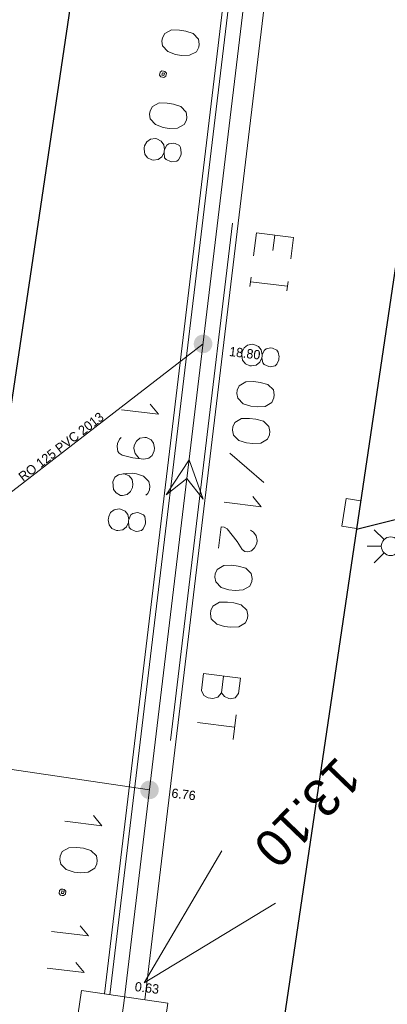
# Model space of a CAD drawing. Header units: metres. Extents: x 134035 to 140154, y 395174 to 396296.
# Tile 20 of 24: x 140103 to 140113, y 396130 to 396156. Entities that reach past the tile are written whole.
import ezdxf
from ezdxf.enums import TextEntityAlignment as Align

# ---------------------------------------------------------------- set-up
doc = ezdxf.new("R2010")
doc.units = ezdxf.units.M
doc.header["$MEASUREMENT"] = 0
for name, color, linetype, lineweight in [('Br-aansl-hulpst gem inlaat', 3, 'Continuous', 0), ('Br-aansl-leiding gem', 3, 'Continuous', 0), ('Br-text-aansl leiding gem', 3, 'Continuous', 0), ('Br-text-commentaarteksten', 7, 'Continuous', 0)]:
    doc.layers.add(name, color=color, linetype=linetype, lineweight=lineweight)
doc.styles.add('1.5mm', font='Arial.ttf', dxfattribs={"height": 0.0015})
doc.styles.add('Style-ENGINEERING', font='ENGINEERING.shx')

# ---------------------------------------------------------------- blocks, each defined once
blk = doc.blocks.new('Br0-PI gem')
at = {"layer": 'Br-aansl-hulpst gem inlaat'}
h = blk.add_hatch(color=256, dxfattribs=at)
edge = h.paths.add_edge_path()
edge.add_arc((0, 0), 0.25, 0, 360)
blk = doc.blocks.new('*U63')
at = {"color": 252, "linetype": 'Continuous', "lineweight": 13}
blk.add_line((140109.761, 396149.743), (140109.81, 396150.157), dxfattribs=at)
at = {"color": 252, "linetype": 'Continuous', "lineweight": 13, "flags": 128}
blk.add_lwpolyline([(140110.241, 396149.519), (140110.311, 396150.097), (140109.318, 396150.216), (140109.244, 396149.599)], dxfattribs=at)
blk = doc.blocks.new('*U64')
at = {"color": 252, "linetype": 'Continuous', "lineweight": 13}
for p, q in [((140109.175, 396149.028), (140109.145, 396148.778)), ((140110.153, 396148.784), (140109.16, 396148.903)), ((140110.168, 396148.909), (140110.138, 396148.659))]:
    blk.add_line(p, q, dxfattribs=at)
blk = doc.blocks.new('*U65')
at = {"color": 252, "linetype": 'Continuous', "lineweight": 13, "flags": 128}
for points in [[(140109.463, 396146.868), (140109.409, 396146.748), (140109.313, 396146.672), (140109.183, 396146.648), (140109.144, 396146.653), (140109.023, 396146.707), (140108.948, 396146.803), (140108.924, 396146.933), (140108.928, 396146.972), (140108.935, 396147.027), (140108.987, 396147.131), (140109.083, 396147.207), (140109.213, 396147.231), (140109.252, 396147.226), (140109.373, 396147.172), (140109.448, 396147.076), (140109.472, 396146.946)], [(140109.468, 396146.907), (140109.463, 396146.868), (140109.486, 396146.73), (140109.528, 396146.686), (140109.649, 396146.632), (140109.688, 396146.627), (140109.818, 396146.651), (140109.862, 396146.693), (140109.916, 396146.814), (140109.921, 396146.853), (140109.926, 396146.892), (140109.902, 396147.022), (140109.868, 396147.073), (140109.748, 396147.127), (140109.709, 396147.132), (140109.579, 396147.108), (140109.527, 396147.067), (140109.472, 396146.946), (140109.468, 396146.907)]]:
    blk.add_lwpolyline(points, dxfattribs=at)
blk = doc.blocks.new('*U66')
at = {"color": 252, "linetype": 'Continuous', "lineweight": 13}
for q in [(140109.222, 396143.146), (140108.45, 396142.993)]:
    blk.add_line((140109.443, 396142.873), q, dxfattribs=at)
blk = doc.blocks.new('*U67')
at = {"color": 252, "linetype": 'Continuous', "lineweight": 13, "flags": 128}
for points in [[(140108.302, 396141.757), (140108.371, 396142.336), (140108.457, 396142.326), (140108.531, 396142.277), (140108.799, 396141.936), (140108.932, 396141.721)], [(140109.161, 396142.241), (140109.242, 396142.192), (140109.31, 396142.096), (140109.334, 396141.966), (140109.325, 396141.888), (140109.271, 396141.768), (140109.182, 396141.691), (140109.092, 396141.663), (140109.006, 396141.673), (140108.932, 396141.721)]]:
    blk.add_lwpolyline(points, dxfattribs=at)
blk = doc.blocks.new('*U68')
at = {"color": 252, "linetype": 'Continuous', "lineweight": 13}
for p, q in [((140108.438, 396138.331), (140108.383, 396137.878)), ((140108.891, 396138.276), (140108.841, 396137.862))]:
    blk.add_line(p, q, dxfattribs=at)
at = {"color": 252, "linetype": 'Continuous', "lineweight": 13, "flags": 128}
for points in [[(140108.891, 396138.276), (140107.898, 396138.396), (140107.844, 396137.942)], [(140108.841, 396137.862), (140108.748, 396137.746), (140108.618, 396137.722), (140108.579, 396137.727), (140108.459, 396137.781), (140108.383, 396137.878), (140108.282, 396137.763), (140108.151, 396137.731), (140108.026, 396137.746), (140107.907, 396137.808), (140107.844, 396137.942)]]:
    blk.add_lwpolyline(points, dxfattribs=at)
blk = doc.blocks.new('*U69')
at = {"color": 252, "linetype": 'Continuous', "lineweight": 13}
for p, q in [((140108.733, 396136.963), (140107.741, 396137.082)), ((140108.773, 396137.291), (140108.693, 396136.627))]:
    blk.add_line(p, q, dxfattribs=at)
blk = doc.blocks.new('*U113')
at = {"color": 252, "linetype": 'Continuous', "lineweight": 13}
for q in [(140104.175, 396134.438), (140104.947, 396134.591)]:
    blk.add_line((140105.168, 396134.318), q, dxfattribs=at)
blk = doc.blocks.new('*U114')
at = {"color": 252, "linetype": 'Continuous', "lineweight": 13, "flags": 128}
for points in [[(140104.122, 396132.612), (140104.083, 396132.617), (140104.032, 396132.583), (140104.021, 396132.497), (140104.064, 396132.452), (140104.103, 396132.448), (140104.142, 396132.443), (140104.193, 396132.477), (140104.204, 396132.563), (140104.161, 396132.607), (140104.122, 396132.612)], [(140104.156, 396132.56), (140104.14, 396132.499), (140104.085, 396132.497), (140104.101, 396132.567), (140104.156, 396132.56)]]:
    blk.add_lwpolyline(points, dxfattribs=at)
blk = doc.blocks.new('*U115')
at = {"color": 252, "linetype": 'Continuous', "lineweight": 13}
for q in [(140104.592, 396131.636), (140103.82, 396131.482)]:
    blk.add_line((140104.813, 396131.363), q, dxfattribs=at)
blk = doc.blocks.new('*U116')
at = {"color": 252, "linetype": 'Continuous', "lineweight": 13}
for q in [(140103.702, 396130.497), (140104.474, 396130.651)]:
    blk.add_line((140104.695, 396130.378), q, dxfattribs=at)
blk = doc.blocks.new('*U118')
at = {"color": 252, "linetype": 'Continuous', "lineweight": 13, "flags": 128}
for points in [[(140106.823, 396154.555), (140106.784, 396154.562), (140106.731, 396154.531), (140106.717, 396154.445), (140106.757, 396154.399), (140106.796, 396154.392), (140106.834, 396154.385), (140106.887, 396154.416), (140106.902, 396154.502), (140106.862, 396154.549), (140106.823, 396154.555)], [(140106.854, 396154.502), (140106.836, 396154.441), (140106.78, 396154.443), (140106.8, 396154.511), (140106.854, 396154.502)]]:
    blk.add_lwpolyline(points, dxfattribs=at)
blk = doc.blocks.new('*U119')
at = {"color": 252, "linetype": 'Continuous', "lineweight": 13, "flags": 128}
for points in [[(140106.839, 396152.373), (140106.779, 396152.255), (140106.679, 396152.184), (140106.548, 396152.166), (140106.51, 396152.172), (140106.392, 396152.232), (140106.321, 396152.332), (140106.303, 396152.463), (140106.309, 396152.502), (140106.319, 396152.556), (140106.376, 396152.658), (140106.476, 396152.729), (140106.606, 396152.747), (140106.645, 396152.741), (140106.763, 396152.681), (140106.834, 396152.581), (140106.852, 396152.45)], [(140106.845, 396152.411), (140106.839, 396152.373), (140106.855, 396152.234), (140106.895, 396152.187), (140107.013, 396152.128), (140107.052, 396152.121), (140107.183, 396152.139), (140107.229, 396152.179), (140107.289, 396152.297), (140107.296, 396152.336), (140107.302, 396152.374), (140107.284, 396152.505), (140107.253, 396152.558), (140107.136, 396152.618), (140107.097, 396152.625), (140106.966, 396152.607), (140106.911, 396152.568), (140106.852, 396152.45), (140106.845, 396152.411)]]:
    blk.add_lwpolyline(points, dxfattribs=at)
blk = doc.blocks.new('*U120')
at = {"color": 252, "linetype": 'Continuous', "lineweight": 13}
for q in [(140106.469, 396145.625), (140105.698, 396145.472)]:
    blk.add_line((140106.69, 396145.353), q, dxfattribs=at)
blk = doc.blocks.new('*U121')
at = {"color": 252, "linetype": 'Continuous', "lineweight": 13, "flags": 128}
for points in [[(140105.882, 396142.452), (140105.828, 396142.332), (140105.732, 396142.256), (140105.602, 396142.232), (140105.563, 396142.237), (140105.442, 396142.291), (140105.367, 396142.387), (140105.343, 396142.517), (140105.347, 396142.556), (140105.354, 396142.611), (140105.406, 396142.715), (140105.502, 396142.791), (140105.632, 396142.815), (140105.671, 396142.81), (140105.792, 396142.756), (140105.867, 396142.66), (140105.891, 396142.53)], [(140105.887, 396142.491), (140105.882, 396142.452), (140105.905, 396142.314), (140105.947, 396142.27), (140106.068, 396142.216), (140106.107, 396142.211), (140106.237, 396142.235), (140106.281, 396142.277), (140106.335, 396142.398), (140106.34, 396142.437), (140106.345, 396142.476), (140106.321, 396142.606), (140106.287, 396142.657), (140106.167, 396142.711), (140106.128, 396142.716), (140105.998, 396142.692), (140105.946, 396142.651), (140105.891, 396142.53), (140105.887, 396142.491)]]:
    blk.add_lwpolyline(points, dxfattribs=at)

msp = doc.modelspace()

# ---------------------------------------------------------------- linework, layer by layer
at = {"color": 252}
for p, q in [((140115.434, 396165.457), (140112.004, 396142.269)), ((140102.569, 396144.417), (140105.627, 396165.081)), ((140112.004, 396142.269), (140114.187, 396142.817)), ((140112.004, 396142.269), (140103.433, 396084.355))]:
    msp.add_line(p, q, dxfattribs=at)
at = {"color": 252, "linetype": 'Continuous', "lineweight": 13}
for p, q in [((140105.762, 396129.555), (140109.135, 396157.639)), ((140108.608, 396144.306), (140109.521, 396143.522)), ((140105.611, 396128.566), (140105.762, 396129.555))]:
    msp.add_line(p, q, dxfattribs=at)
at = {"color": 252, "linetype": 'Continuous', "lineweight": 0}
for p, q in [((140108.57, 396157.549), (140105.238, 396129.805)), ((140108.718, 396157.527), (140105.387, 396129.783)), ((140109.659, 396157.388), (140106.327, 396129.644)), ((140108.677, 396150.474), (140107.011, 396136.602)), ((140112.742, 396141.99), (140112.477, 396142.255)), ((140112.669, 396141.813), (140112.294, 396141.813)), ((140112.477, 396141.371), (140112.742, 396141.636))]:
    msp.add_line(p, q, dxfattribs=at)
at = {"color": 252, "linetype": 'Continuous', "lineweight": 13, "flags": 128}
for points in [[(140107.623, 396155.562), (140107.766, 396155.41), (140107.783, 396155.28), (140107.769, 396155.194), (140107.709, 396155.077), (140107.525, 396154.98), (140107.309, 396154.976), (140107.146, 396155.004), (140106.943, 396155.078), (140106.801, 396155.23), (140106.783, 396155.36), (140106.797, 396155.446), (140106.857, 396155.563), (140107.041, 396155.66), (140107.256, 396155.656), (140107.427, 396155.627), (140107.623, 396155.562)], [(140107.294, 396153.605), (140107.436, 396153.454), (140107.454, 396153.323), (140107.439, 396153.238), (140107.38, 396153.12), (140107.196, 396153.023), (140106.98, 396153.02), (140106.817, 396153.047), (140106.613, 396153.121), (140106.471, 396153.273), (140106.453, 396153.404), (140106.468, 396153.489), (140106.528, 396153.607), (140106.711, 396153.704), (140106.926, 396153.699), (140107.097, 396153.67), (140107.294, 396153.605)], [(140109.623, 396146.151), (140109.772, 396146.006), (140109.796, 396145.876), (140109.786, 396145.79), (140109.732, 396145.67), (140109.552, 396145.565), (140109.337, 396145.551), (140109.172, 396145.571), (140108.966, 396145.635), (140108.817, 396145.78), (140108.793, 396145.91), (140108.803, 396145.996), (140108.857, 396146.116), (140109.036, 396146.221), (140109.251, 396146.227), (140109.423, 396146.207), (140109.623, 396146.151)], [(140109.504, 396145.166), (140109.654, 396145.021), (140109.678, 396144.891), (140109.667, 396144.805), (140109.613, 396144.685), (140109.434, 396144.58), (140109.218, 396144.566), (140109.054, 396144.586), (140108.848, 396144.65), (140108.699, 396144.795), (140108.674, 396144.925), (140108.685, 396145.011), (140108.739, 396145.131), (140108.918, 396145.236), (140109.133, 396145.242), (140109.305, 396145.222), (140109.504, 396145.166)], [(140106.175, 396144.162), (140106.065, 396144.302), (140106.033, 396144.432), (140106.042, 396144.511), (140106.104, 396144.63), (140106.192, 396144.707), (140106.322, 396144.731), (140106.346, 396144.728), (140106.369, 396144.725), (140106.49, 396144.671), (140106.557, 396144.576), (140106.581, 396144.446), (140106.572, 396144.368), (140106.518, 396144.247), (140106.429, 396144.171), (140106.3, 396144.147), (140106.003, 396144.182), (140105.718, 396144.256), (140105.637, 396144.306), (140105.603, 396144.357), (140105.579, 396144.487), (140105.589, 396144.565), (140105.643, 396144.685), (140105.687, 396144.728)], [(140106.35, 396143.181), (140106.404, 396143.23), (140106.447, 396143.328), (140106.458, 396143.422), (140106.434, 396143.551), (140106.285, 396143.696), (140106.102, 396143.758), (140105.993, 396143.771), (140105.826, 396143.767), (140105.648, 396143.741), (140105.615, 396143.729), (140105.52, 396143.661), (140105.466, 396143.541), (140105.48, 396143.333), (140105.557, 396143.244), (140105.675, 396143.175), (140105.723, 396143.177), (140105.853, 396143.201), (140105.942, 396143.278), (140105.995, 396143.39), (140106.005, 396143.476), (140105.981, 396143.606), (140105.905, 396143.702), (140105.754, 396143.76)], [(140109.031, 396141.226), (140109.18, 396141.081), (140109.204, 396140.951), (140109.194, 396140.865), (140109.14, 396140.745), (140108.961, 396140.639), (140108.745, 396140.626), (140108.581, 396140.645), (140108.374, 396140.71), (140108.225, 396140.855), (140108.201, 396140.984), (140108.212, 396141.07), (140108.266, 396141.191), (140108.445, 396141.296), (140108.66, 396141.302), (140108.832, 396141.281), (140109.031, 396141.226)], [(140108.913, 396140.241), (140109.062, 396140.096), (140109.086, 396139.966), (140109.076, 396139.88), (140109.022, 396139.76), (140108.842, 396139.654), (140108.627, 396139.641), (140108.463, 396139.66), (140108.256, 396139.725), (140108.107, 396139.87), (140108.083, 396139.999), (140108.093, 396140.085), (140108.147, 396140.206), (140108.327, 396140.311), (140108.541, 396140.317), (140108.713, 396140.296), (140108.913, 396140.241)], [(140104.874, 396133.656), (140105.023, 396133.511), (140105.047, 396133.381), (140105.037, 396133.295), (140104.983, 396133.175), (140104.804, 396133.069), (140104.588, 396133.056), (140104.424, 396133.075), (140104.217, 396133.14), (140104.068, 396133.285), (140104.044, 396133.414), (140104.055, 396133.5), (140104.109, 396133.621), (140104.288, 396133.726), (140104.503, 396133.732), (140104.675, 396133.711), (140104.874, 396133.656)]]:
    msp.add_lwpolyline(points, dxfattribs=at)
msp.add_lwpolyline([(140106.895, 396143.192), (140107.451, 396143.629), (140107.888, 396143.073), (140107.511, 396144.126), (140106.895, 396143.192)], close=True, dxfattribs=at)
at = {"color": 252, "linetype": 'Continuous', "lineweight": 0, "flags": 128}
for points in [[(140112.063, 396142.66), (140112.118, 396143.031), (140111.722, 396143.09), (140111.612, 396142.348), (140112.008, 396142.289), (140112.063, 396142.66)], [(140109.827, 396132.244), (140106.303, 396130.099), (140108.393, 396133.647)]]:
    msp.add_lwpolyline(points, dxfattribs=at)
msp.add_lwpolyline([(140106.598, 396127.237), (140104.282, 396127.579), (140104.623, 396129.896), (140106.94, 396129.554), (140106.598, 396127.237)], close=True, dxfattribs=at)
at = {"color": 252, "linetype": 'Continuous', "lineweight": 0}
msp.add_circle((140112.919, 396141.813), 0.25, dxfattribs=at)
at = {"layer": 'Br-aansl-leiding gem', "color": 3, "lineweight": 0}
for p, q in [((140101.286, 396142.147), (140107.886, 396147.24)), ((140096.299, 396136.772), (140106.449, 396135.278))]:
    msp.add_line(p, q, dxfattribs=at)

# ---------------------------------------------------------------- block references
at = {"color": 252, "linetype": 'Continuous', "lineweight": 13}
for name in ['*U118', '*U119', '*U63', '*U64', '*U65', '*U120', '*U66', '*U121', '*U67', '*U68', '*U69', '*U113', '*U114', '*U115', '*U116']:
    msp.add_blockref(name, (0, 0), dxfattribs=at)
at = {"layer": 'Br-aansl-hulpst gem inlaat'}
for p in [(140107.886, 396147.24), (140106.449, 396135.278)]:
    msp.add_blockref('Br0-PI gem', p, dxfattribs=at)

# ---------------------------------------------------------------- texts
at = {"color": 252, "linetype": 'Continuous', "lineweight": 0, "style": 'Style-ENGINEERING'}
msp.add_text('13.10', height=1, rotation=226.1271, dxfattribs=at).set_placement((140110.692, 396134.664), align=Align.MIDDLE_CENTER)
at = {"layer": 'Br-text-aansl leiding gem', "insert": (140104.155, 396144.382), "char_height": 0.25, "attachment_point": 8, "rotation": 37.6553, "line_spacing_factor": 0.6, "style": '1.5mm'}
msp.add_mtext('\\FENGINEERING;RO 125 PVC 2013', dxfattribs=at)
at = {"layer": 'Br-text-commentaarteksten', "char_height": 0.25, "attachment_point": 1, "rotation": 353.15, "line_spacing_factor": 0.6, "style": '1.5mm'}
for s, insert in [('\\FENGINEERING;18.80', (140108.607, 396147.165)), ('\\FENGINEERING;6.76', (140107.057, 396135.322)), ('\\FENGINEERING;0.63', (140106.073, 396130.131))]:
    msp.add_mtext(s, dxfattribs=dict(at, insert=insert))

doc.saveas('drawing.dxf')
